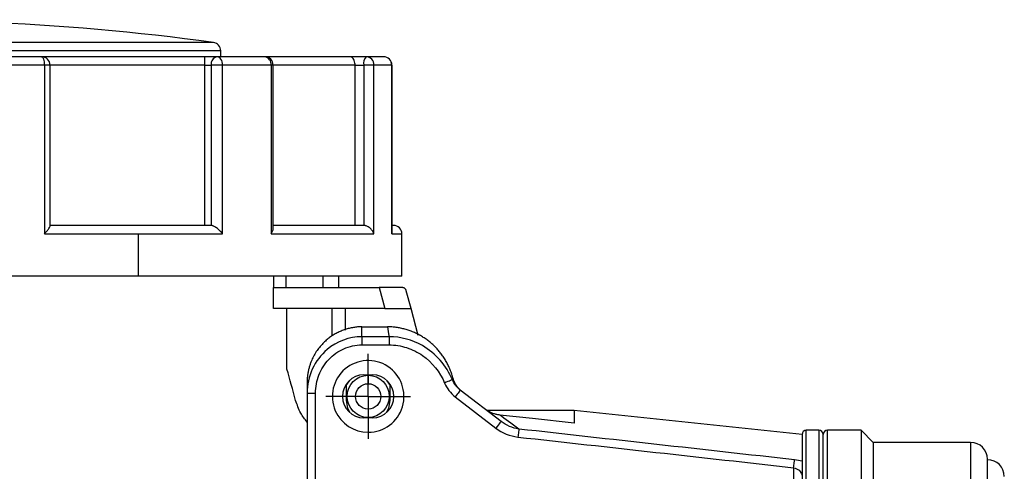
# Model space of a CAD drawing. Header units: inches. Extents: x 0 to 44.4, y 0 to 34.
# Tile 6 of 13: x 22.5 to 27.1, y 21.1 to 23.2. Entities that reach past the tile are written whole.
import ezdxf

# ---------------------------------------------------------------- set-up
doc = ezdxf.new("R2010")
doc.units = ezdxf.units.IN
doc.header["$LTSCALE"] = 4
doc.header["$MEASUREMENT"] = 0
doc.linetypes.add('SLD-Center', pattern=[0.75, 0.6, -0.05, 0.05, -0.05])
doc.linetypes.add('SLD-Solid', pattern=[0])
doc.layers.add('CENTER', color=40, linetype='SLD-Center')
doc.layers.add('DIMENSIONS', color=140, linetype='SLD-Solid', lineweight=25)
doc.styles.add('SLDTEXTSTYLE0', font='GOTHIC.TTF', dxfattribs={"width": 0.913})
doc.dimstyles.new('SLDDIMSTYLE4', dxfattribs={"dimtxt": 0.5, "dimasz": 0.6, "dimexe": 0, "dimexo": 0.0625, "dimgap": 0.125, "dimtad": 0, "dimtih": 1, "dimtoh": 1, "dimrnd": 1e-09, "dimzin": 12, "dimdsep": 46, "dimtxsty": 'SLDTEXTSTYLE0', "dimsah": 1, "dimcen": 0.09, "dimadec": 0, "dimazin": 3, "dimtfac": 1, "dimtmove": 0, "dimatfit": 0, "dimfxl": 0, "dimfrac": 2, "dimtolj": 1, "dimtzin": 12, "dimarcsym": 0})

# ---------------------------------------------------------------- blocks, each defined once
blk = doc.blocks.new('_D_4')
at = {"layer": 'DIMENSIONS'}
for p, q in [((19.3545, 21.7894), (19.3545, 14.5368)), ((23.0947, 17.0387), (23.0947, 14.5368)), ((19.3545, 15.0368), (18.1545, 15.0368)), ((20.5781, 15.033), (20.4257, 15.033)), ((20.4257, 15.033), (20.4257, 14.2392)), ((21.8711, 15.033), (22.0235, 15.033)), ((22.0235, 15.033), (22.0235, 14.2392)), ((23.0947, 15.0368), (24.2947, 15.0368)), ((20.4257, 14.2392), (20.5781, 14.2392)), ((22.0235, 14.2392), (21.8711, 14.2392))]:
    blk.add_line(p, q, dxfattribs=at)
for points in [[(19.3545, 15.0368), (18.7545, 15.1568), (18.7545, 14.9168)], [(23.0947, 15.0368), (23.6947, 14.9168), (23.6947, 15.1568)]]:
    blk.add_solid(points, dxfattribs=at)
at = {"layer": 'DIMENSIONS', "char_height": 0.5, "attachment_point": 1, "style": 'SLDTEXTSTYLE0'}
for s, insert in [('3.74', (20.5781, 15.7732)), ('95.0', (20.5781, 14.8779))]:
    blk.add_mtext(s, dxfattribs=dict(at, insert=insert))
blk = doc.blocks.new('SW_CENTERMARKSYMBOL_2')
at = {"layer": 'CENTER', "color": 0}
for p, q in [((0, 0.1), (0, 0.1984)), ((0, 0), (0, 0.1)), ((-0.1, 0), (-0.1984, 0)), ((0, 0), (-0.1, 0)), ((0, 0), (0, -0.1)), ((0, 0), (0.1, 0)), ((0.1, 0), (0.1984, 0)), ((0, -0.1), (0, -0.1984))]:
    blk.add_line(p, q, dxfattribs=at)

msp = doc.modelspace()

# ---------------------------------------------------------------- linework, layer by layer
for p, q in [((23.3952, 23.0796), (21.8152, 23.0796)), ((23.4293, 23.0406), (21.8152, 23.0406)), ((22.5926, 23.013), (22.2884, 23.013)), ((23.3565, 23.013), (22.5926, 23.013)), ((23.4123, 23.013), (23.3565, 23.013)), ((23.635, 23.013), (23.4123, 23.013)), ((23.4293, 23.013), (23.4293, 23.0406)), ((24.032, 23.013), (23.635, 23.013)), ((24.1082, 23.013), (24.032, 23.013)), ((24.1897, 23.013), (24.1082, 23.013)), ((22.6053, 22.9737), (22.2961, 22.9737)), ((22.6053, 22.9737), (22.6053, 22.1863)), ((22.632, 22.9737), (22.6053, 22.9737)), ((22.632, 22.2233), (22.632, 22.9737)), ((23.3545, 22.9737), (22.632, 22.9737)), ((23.3545, 22.2256), (23.3545, 22.9737)), ((23.3545, 22.9737), (23.3844, 22.9737)), ((23.3844, 22.9737), (23.3844, 22.2255)), ((23.4382, 22.9737), (23.3844, 22.9737)), ((23.4382, 22.1863), (23.4382, 22.9737)), ((23.6646, 22.9737), (23.4382, 22.9737)), ((23.6646, 22.9737), (23.6646, 22.1863)), ((23.6744, 22.9737), (23.6646, 22.9737)), ((23.6744, 22.2119), (23.6744, 22.9737)), ((24.0571, 22.9737), (23.6744, 22.9737)), ((24.0571, 22.2256), (24.0571, 22.9737)), ((24.0571, 22.9737), (24.098, 22.9737)), ((24.098, 22.9737), (24.098, 22.2255)), ((24.1455, 22.9737), (24.098, 22.9737)), ((24.1455, 22.1863), (24.1455, 22.9737)), ((24.2283, 22.9737), (24.1455, 22.9737)), ((24.2283, 22.9737), (24.2283, 22.1863)), ((24.2291, 22.9737), (24.2283, 22.9737)), ((24.2291, 22.1938), (24.2291, 22.9737)), ((23.3824, 22.2256), (22.6299, 22.2256)), ((24.0952, 22.2256), (23.6744, 22.2256)), ((24.2364, 22.2256), (24.2291, 22.2256)), ((22.6053, 22.1863), (23.0455, 22.1863)), ((23.0455, 22.1863), (23.4382, 22.1863)), ((23.0455, 21.9894), (23.0455, 22.1863)), ((23.6646, 22.1863), (24.1455, 22.1863)), ((24.2283, 22.1863), (24.2286, 22.1938)), ((24.2283, 22.1863), (24.2758, 22.1863)), ((24.2758, 21.9894), (24.2758, 22.1863)), ((23.0455, 21.9894), (19.4848, 21.9894)), ((24.2758, 21.9894), (23.0455, 21.9894)), ((23.6765, 21.9894), (23.6765, 21.9357)), ((23.7356, 21.9357), (23.7356, 21.9894)), ((23.9067, 21.9894), (23.9067, 21.9357)), ((23.9805, 21.9357), (23.9805, 21.9894)), ((23.6765, 21.8373), (23.6765, 21.9357)), ((23.6765, 21.9357), (24.1702, 21.9357)), ((24.1702, 21.9357), (24.1966, 21.8373)), ((24.2774, 21.9357), (24.1702, 21.9357)), ((24.3189, 21.8373), (24.2964, 21.9211)), ((24.1966, 21.8373), (23.6765, 21.8373)), ((23.739, 21.5556), (23.739, 21.8373)), ((23.949, 21.8373), (23.949, 21.7098)), ((24.012, 21.737), (24.012, 21.8373)), ((24.1966, 21.8373), (24.3189, 21.8373)), ((24.3523, 21.7125), (24.3189, 21.8373)), ((24.0888, 21.7062), (24.0888, 21.7525)), ((24.0888, 21.7525), (24.2088, 21.7525)), ((24.2161, 21.7062), (24.0888, 21.7062)), ((24.0888, 21.6682), (24.2161, 21.6682)), ((23.8329, 21.4912), (23.8329, 21.4429)), ((24.0986, 21.5282), (24.138, 21.5282)), ((24.1183, 21.5263), (24.1183, 21.4869)), ((23.8329, 21.4429), (23.8329, 20.8168)), ((23.8723, 20.8168), (23.8723, 21.4429)), ((24.016, 21.4848), (24.016, 21.4081)), ((24.2207, 21.4081), (24.2207, 21.4848)), ((24.739, 21.3114), (24.5488, 21.4573)), ((24.2207, 21.4278), (24.2167, 21.4278)), ((24.5249, 21.426), (24.715, 21.2801)), ((25.0806, 21.3626), (24.6722, 21.3626)), ((26.1459, 21.2507), (25.0806, 21.3626)), ((25.0806, 21.3626), (25.0806, 21.3033)), ((24.138, 21.3274), (24.0986, 21.3274)), ((26.2246, 21.2704), (26.1656, 21.2704)), ((26.1656, 20.9829), (26.1656, 21.2704)), ((26.2246, 21.2704), (26.2246, 20.7684)), ((26.4215, 21.2704), (26.264, 21.2704)), ((26.264, 16.979), (26.264, 21.2704)), ((26.4786, 21.2133), (26.4215, 21.2704)), ((26.4215, 21.2704), (26.4215, 16.979)), ((26.1459, 21.2507), (26.1459, 21.1249)), ((26.2443, 16.9987), (26.2443, 21.2507)), ((26.9333, 21.2133), (26.4786, 21.2133)), ((26.4786, 21.2133), (26.4786, 17.0361)), ((26.9333, 21.2133), (26.9333, 17.0361)), ((26.1459, 21.1249), (26.1459, 20.9658)), ((27.012, 17.1148), (27.012, 21.1345)), ((26.1065, 21.095), (26.1065, 20.8779))]:
    msp.add_line(p, q)
at = {"flags": 128}
for points in [[(22.5926, 23.013), (22.5951, 23.0123), (22.5975, 23.01), (22.5997, 23.0064), (22.6016, 23.0015), (22.6031, 22.9955), (22.6043, 22.9887), (22.605, 22.9813), (22.6053, 22.9737)], [(23.4382, 22.9737), (23.4378, 22.9813), (23.4363, 22.9887), (23.4339, 22.9955), (23.4306, 23.0015), (23.4267, 23.0064), (23.4222, 23.01), (23.4173, 23.0123), (23.4123, 23.013)], [(24.016, 21.4784), (24.0309, 21.5012), (24.0335, 21.5042)], [(24.2032, 21.5042), (24.2058, 21.5012), (24.2207, 21.4784)], [(24.016, 21.4081), (24.0221, 21.3731), (24.032, 21.3531)], [(24.2046, 21.3531), (24.2145, 21.3731), (24.2207, 21.4081)], [(25.0806, 21.3033), (24.8867, 21.3243), (24.7331, 21.3408)]]:
    msp.add_lwpolyline(points, dxfattribs=at)
for radius in [0.0984, 0.0591]:
    msp.add_circle((24.1183, 21.4278), radius)
for centre, radius, start, end in [((21.8152, 11.3748), 11.811, 82.31196, 92.86598), ((23.39, 23.0406), 0.0394, 0, 82.312), ((22.5926, 22.9737), 0.0394, 0, 90), ((23.4192, 22.9786), 0.0351, 101.4218, 188.0495), ((23.635, 22.9737), 0.0394, 0, 90), ((23.6293, 22.9779), 0.0355, 353.0806, 80.7764), ((24.1437, 22.9828), 0.0466, 139.6093, 191.3691), ((24.1071, 22.9747), 0.0384, 358.4845, 88.3998), ((24.1897, 22.9737), 0.0394, 0, 90), ((24.1894, 22.974), 0.039, 359.4476, 89.4367), ((24.2364, 22.1863), 0.0394, 0, 90), ((24.1183, 21.4278), 0.1673, 270, 203.4556), ((24.0986, 21.4278), 0.1004, 90, 270), ((24.138, 21.4278), 0.1004, 270, 90), ((24.1183, 21.4278), 0.1673, 203.4556, 270), ((26.1656, 21.2507), 0.0197, 90, 180), ((26.2246, 21.2507), 0.0197, 0, 90), ((26.264, 21.2507), 0.0197, 90, 180), ((26.9333, 21.1345), 0.0787, 0, 90), ((27.012, 21.0538), 0.0787, 360, 90)]:
    msp.add_arc(centre, radius, start, end)
for points, knots in [([(23.3545, 22.9737), (23.3545, 22.9774), (23.3545, 22.9812), (23.3546, 22.9885), (23.3547, 22.992), (23.355, 22.999), (23.3551, 23.0023), (23.3555, 23.0075), (23.3557, 23.0094), (23.356, 23.0121), (23.3562, 23.0128), (23.3564, 23.013), (23.3565, 23.013), (23.3565, 23.013)], [-1.813384, -1.813384, -1.813384, -1.813384, -1.522363, -1.522363, -1.205036, -1.205036, -0.804988, -0.804988, -0.400602, -0.400602, 0, 0, 0.062734, 0.062734, 0.062734, 0.062734]), ([(24.0571, 22.9737), (24.0571, 22.9768), (24.0568, 22.98), (24.0557, 22.9874), (24.0546, 22.9914), (24.0516, 22.9986), (24.0498, 23.0017), (24.0456, 23.0071), (24.0432, 23.0092), (24.0384, 23.012), (24.0359, 23.0128), (24.0329, 23.013), (24.0325, 23.013), (24.032, 23.013)], [-1.799523, -1.799523, -1.799523, -1.799523, -1.555361, -1.555361, -1.197808, -1.197808, -0.821163, -0.821163, -0.401402, -0.401402, 0, 0, 0.076614, 0.076614, 0.076614, 0.076614]), ([(22.6053, 22.1863), (22.6092, 22.1905), (22.6172, 22.1991), (22.6264, 22.2111), (22.6315, 22.2197), (22.6318, 22.2225), (22.6318, 22.2233)], [0, 0, 0, 0, 0.294744, 0.588851, 0.883281, 1, 1, 1, 1]), ([(23.4382, 22.1863), (23.4372, 22.1876), (23.4353, 22.1901), (23.4323, 22.1936), (23.4296, 22.1965), (23.4258, 22.2005), (23.4207, 22.2053), (23.4136, 22.2112), (23.4063, 22.2164), (23.3994, 22.2205), (23.3936, 22.2232), (23.3887, 22.2249), (23.3858, 22.2253), (23.3844, 22.2255)], [0, 0, 0, 0, 0.079072, 0.14736, 0.204865, 0.251588, 0.386351, 0.502691, 0.635253, 0.752561, 0.839586, 0.92162, 1, 1, 1, 1]), ([(24.1455, 22.1863), (24.145, 22.1876), (24.1441, 22.1901), (24.1425, 22.1936), (24.1409, 22.1965), (24.1385, 22.2005), (24.1348, 22.2053), (24.1291, 22.2112), (24.1227, 22.2164), (24.1158, 22.2205), (24.1094, 22.2232), (24.1036, 22.2249), (24.0999, 22.2253), (24.098, 22.2255)], [0, 0, 0, 0, 0.079072, 0.14736, 0.204865, 0.251588, 0.386351, 0.502691, 0.635253, 0.752561, 0.839586, 0.92162, 1, 1, 1, 1]), ([(23.6646, 22.1863), (23.667, 22.1905), (23.6719, 22.1989), (23.6751, 22.208), (23.6742, 22.2116), (23.6741, 22.2119)], [0, 0, 0, 0, 0.477151, 0.95327, 1, 1, 1, 1]), ([(24.2964, 21.9211), (24.2962, 21.9219), (24.2957, 21.9234), (24.2948, 21.9253), (24.2939, 21.9268), (24.2928, 21.9283), (24.2916, 21.9297), (24.2894, 21.9317), (24.2863, 21.9338), (24.282, 21.9354), (24.2789, 21.9356), (24.2774, 21.9357)], [0, 0, 0, 0, 0.105402, 0.195517, 0.270345, 0.329889, 0.417762, 0.499451, 0.68644, 0.853039, 1, 1, 1, 1]), ([(24.0888, 21.7525), (24.0855, 21.7524), (24.0789, 21.7524), (24.069, 21.7518), (24.0591, 21.7508), (24.0493, 21.7494), (24.0395, 21.7476), (24.0297, 21.7455), (24.02, 21.7429), (24.0103, 21.74), (24.0008, 21.7366), (23.9914, 21.7329), (23.9821, 21.7288), (23.973, 21.7243), (23.964, 21.7194), (23.9552, 21.7142), (23.9466, 21.7086), (23.9382, 21.7026), (23.93, 21.6962), (23.922, 21.6896), (23.9143, 21.6825), (23.8977, 21.6661), (23.8742, 21.6368), (23.8561, 21.6021), (23.8466, 21.5761), (23.842, 21.561), (23.8381, 21.5449), (23.8352, 21.5278), (23.8333, 21.5098), (23.833, 21.4975), (23.8329, 21.4912)], [0, 0, 0, 0, 0.024322, 0.048707, 0.073156, 0.09767, 0.122251, 0.1469, 0.171618, 0.196408, 0.221269, 0.246204, 0.271213, 0.296298, 0.321461, 0.346701, 0.37202, 0.39742, 0.4229, 0.448463, 0.474109, 0.499839, 0.621544, 0.749643, 0.786726, 0.825668, 0.866468, 0.909125, 0.953636, 1, 1, 1, 1]), ([(24.5142, 21.5145), (24.5132, 21.5182), (24.5111, 21.5254), (24.5076, 21.5362), (24.5038, 21.5467), (24.4996, 21.557), (24.4951, 21.567), (24.4904, 21.5768), (24.4854, 21.5864), (24.4801, 21.5957), (24.4746, 21.6047), (24.4689, 21.6135), (24.4629, 21.622), (24.4567, 21.6302), (24.4504, 21.6381), (24.4439, 21.6458), (24.4372, 21.6531), (24.4304, 21.6601), (24.4234, 21.6669), (24.4163, 21.6733), (24.4091, 21.6795), (24.3988, 21.6878), (24.3849, 21.6979), (24.3671, 21.7091), (24.3487, 21.7191), (24.3297, 21.7278), (24.3102, 21.7353), (24.2904, 21.7415), (24.2702, 21.7464), (24.2498, 21.7499), (24.2293, 21.7521), (24.2157, 21.7523), (24.2088, 21.7525)], [0, 0, 0, 0, 0.027334, 0.054451, 0.081346, 0.108016, 0.134453, 0.160653, 0.18661, 0.212318, 0.237772, 0.262967, 0.287899, 0.312562, 0.336955, 0.361073, 0.384915, 0.408478, 0.431763, 0.454769, 0.477496, 0.499945, 0.550523, 0.601016, 0.65141, 0.701688, 0.751828, 0.801812, 0.851624, 0.901257, 0.950712, 1, 1, 1, 1]), ([(24.0888, 21.7062), (24.0302, 21.7062), (23.9332, 21.6699), (23.8496, 21.5586), (23.8329, 21.4815), (23.8329, 21.4429)], [0, 0, 0, 0, 0.3778958, 0.6298263, 0.8817569, 0.8817569, 0.8817569, 0.8817569]), ([(24.0888, 21.7062), (24.0888, 21.7039), (24.0888, 21.6989), (24.0888, 21.6853), (24.0888, 21.6768), (24.0888, 21.6682)], [0, 0, 0, 0, 0.5, 0.5, 1, 1, 1, 1]), ([(24.5117, 21.5055), (24.4839, 21.5715), (24.3971, 21.6718), (24.2705, 21.7063), (24.2161, 21.7062)], [0, 0, 0, 0, 0.4837937, 0.846639, 0.846639, 0.846639, 0.846639]), ([(24.2161, 21.7062), (24.2161, 21.7043), (24.2161, 21.695), (24.2161, 21.678), (24.2161, 21.6682)], [0, 0, 0, 0, 0.428571, 1, 1, 1, 1]), ([(23.8723, 21.4429), (23.8723, 21.4718), (23.8777, 21.5007), (23.8986, 21.5546), (23.9143, 21.5796), (23.9539, 21.6217), (23.9781, 21.6387), (24.0311, 21.6619), (24.0599, 21.6682), (24.0888, 21.6682)], [0, 0, 0, 0, 0.25, 0.25, 0.5, 0.5, 0.75, 0.75, 1, 1, 1, 1]), ([(24.2161, 21.6682), (24.2439, 21.6682), (24.2716, 21.6638), (24.3246, 21.6469), (24.3497, 21.6344), (24.4179, 21.5867), (24.4539, 21.5415), (24.4754, 21.4902)], [0, 0, 0, 0, 0.25, 0.25, 0.5, 0.5, 1, 1, 1, 1]), ([(24.5117, 21.5055), (24.5114, 21.5054), (24.5045, 21.5025), (24.486, 21.4947), (24.4754, 21.4902)], [0, 0, 0, 0, 0.428571, 1, 1, 1, 1]), ([(24.5564, 21.4515), (24.5546, 21.4529), (24.5512, 21.4556), (24.5463, 21.4601), (24.5419, 21.4646), (24.5379, 21.4691), (24.5343, 21.4737), (24.531, 21.4783), (24.528, 21.4828), (24.5254, 21.4872), (24.5231, 21.4915), (24.521, 21.4957), (24.5192, 21.4998), (24.5177, 21.5037), (24.5163, 21.5075), (24.5152, 21.5111), (24.5145, 21.5134), (24.5142, 21.5145)], [0, 0, 0, 0, 0.087787, 0.172523, 0.254231, 0.332922, 0.408599, 0.481264, 0.550917, 0.617557, 0.681188, 0.741811, 0.799432, 0.854055, 0.905687, 0.954333, 1, 1, 1, 1]), ([(23.8329, 21.4429), (23.8329, 21.4429), (23.8401, 21.4429), (23.8605, 21.4429), (23.8723, 21.4429)], [0, 0, 0, 0, 0.428571, 1, 1, 1, 1]), ([(24.5488, 21.4573), (24.5488, 21.4573), (24.5463, 21.4539), (24.5374, 21.4423), (24.5312, 21.4342), (24.5249, 21.426)], [0, 0, 0, 0, 0.5, 0.5, 1, 1, 1, 1]), ([(23.8329, 21.308), (23.8223, 21.3216), (23.7985, 21.3521), (23.7863, 21.3888), (23.7795, 21.4091)], [0, 0, 0, 0, 0.446978, 1, 1, 1, 1]), ([(24.7331, 21.3408), (24.731, 21.3411), (24.7267, 21.3416), (24.7199, 21.3429), (24.7126, 21.3446), (24.7049, 21.347), (24.6957, 21.3503), (24.6855, 21.355), (24.6746, 21.3612), (24.6679, 21.366), (24.6645, 21.3685)], [0, 0, 0, 0, 0.08387, 0.175798, 0.275789, 0.383842, 0.499951, 0.66674, 0.833414, 1, 1, 1, 1]), ([(24.739, 21.3114), (24.739, 21.3114), (24.7346, 21.3057), (24.7222, 21.2895), (24.715, 21.2801)], [0, 0, 0, 0, 0.428571, 1, 1, 1, 1]), ([(26.1065, 21.095), (26.1157, 21.0929), (26.1367, 21.0827), (26.1459, 21.0656), (26.1459, 21.0563)], [-0.0696739, -0.0696739, -0.0696739, -0.0696739, 0.0718728, 0.2606017, 0.2606017, 0.2606017, 0.2606017])]:
    msp.add_open_spline(points, degree=3, knots=knots)
for points in [[(23.3844, 22.2255), (23.3837, 22.2256), (23.3831, 22.2256), (23.3824, 22.2256)], [(24.098, 22.2255), (24.0971, 22.2256), (24.0961, 22.2256), (24.0952, 22.2256)], [(24.2088, 21.7525), (24.2101, 21.7396), (24.2121, 21.7241), (24.2161, 21.7062)], [(23.7795, 21.4091), (23.7658, 21.4584), (23.7523, 21.5072), (23.739, 21.5556)], [(24.4754, 21.4902), (24.4859, 21.465), (24.5032, 21.4427), (24.5249, 21.426)], [(24.5142, 21.5145), (24.5132, 21.512), (24.5122, 21.509), (24.5117, 21.5055)], [(24.5488, 21.4573), (24.5326, 21.4698), (24.5196, 21.4865), (24.5117, 21.5055)], [(24.8224, 21.2753), (24.7878, 21.3006), (24.758, 21.3225), (24.7331, 21.3408)], [(24.8224, 21.2753), (24.7924, 21.2798), (24.7633, 21.2927), (24.739, 21.3114)], [(24.715, 21.2801), (24.7449, 21.2572), (24.7809, 21.2422), (24.8183, 21.2381)], [(24.8224, 21.2753), (24.8221, 21.2727), (24.821, 21.2626), (24.8192, 21.2463), (24.8183, 21.2381)], [(26.1106, 21.1319), (25.6812, 21.1798), (25.2518, 21.2276), (24.8224, 21.2753)], [(24.8183, 21.2381), (25.2477, 21.1905), (25.6771, 21.1428), (26.1065, 21.095)], [(26.1065, 21.095), (26.1074, 21.103), (26.1092, 21.119), (26.1103, 21.1292), (26.1106, 21.1319)], [(26.1458, 21.1249), (26.1351, 21.128), (26.123, 21.1305), (26.1106, 21.1319)]]:
    msp.add_open_spline(points, degree=3)

# ---------------------------------------------------------------- block references
at = {"layer": 'CENTER'}
msp.add_blockref('SW_CENTERMARKSYMBOL_2', (24.1183, 21.4278), dxfattribs=at)

# ---------------------------------------------------------------- dimensions: what is measured, and where the dimension line sits
at = {"layer": 'DIMENSIONS'}
dim = msp.add_linear_dim(base=(23.0947, 15.0368), p1=(19.3545, 21.9894), p2=(23.0947, 17.2387), angle=0, dimstyle='SLDDIMSTYLE4', dxfattribs=at)
dim.commit()
dim.dimension.update_dxf_attribs({"geometry": '_D_4', "text_midpoint": (21.2246, 15.0368), "dimtype": 160})

doc.saveas('drawing.dxf')
